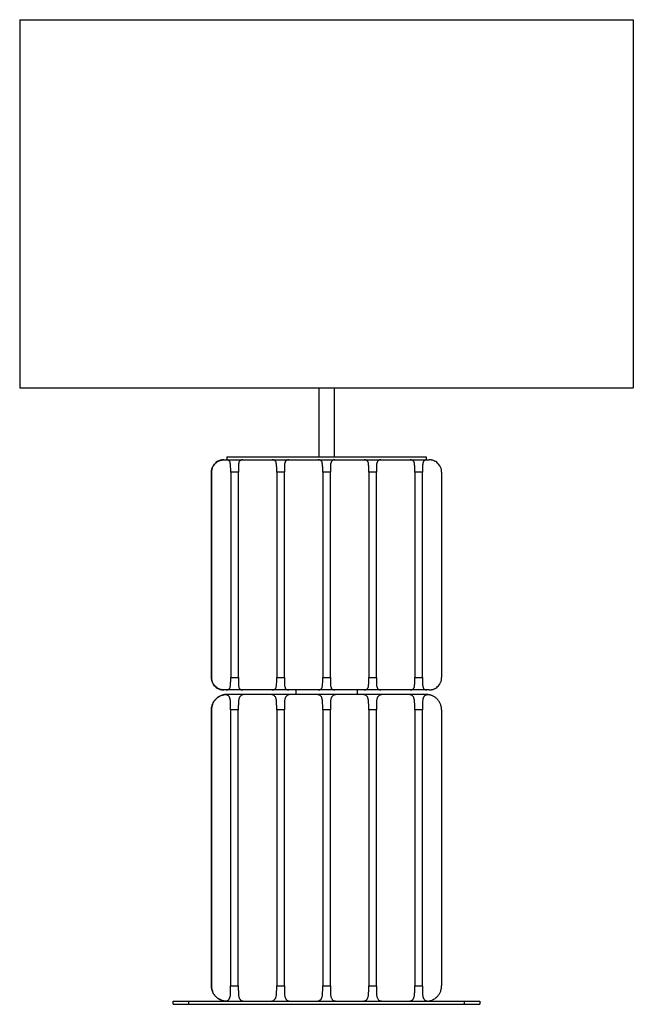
# Paper-space layout '_Izquierda' of a CAD drawing. Header units: millimetres. Extents: x 542 to 942, y -357 to 285.
import ezdxf

# ---------------------------------------------------------------- set-up
doc = ezdxf.new("R2010")
doc.units = ezdxf.units.MM

psp = doc.layouts.new('_Izquierda')

# ---------------------------------------------------------------- linework, layer by layer
at = {"color": 7, "linetype": 'Continuous', "lineweight": 25}
for p, q in [((542, 285.1), (542, 45.1)), ((542, 285.1), (942, 285.1)), ((942, 285.1), (942, 45.1)), ((542, 45.1), (942, 45.1)), ((737, 45.1), (737, 0.1)), ((747, 45.1), (747, 0.1)), ((676.94, 0.1), (807.06, 0.1)), ((676.94, 0.1), (676.94, -1.9)), ((806.94, 0.1), (806.94, -1.9)), ((807.06, 0.1), (807.06, -1.9)), ((675.03, -1.9), (809.03, -1.9)), ((666.97, -143.9), (666.97, -9.9)), ((666.97, -9.9), (666.97, -9.9)), ((666.97, -9.9), (666.97, -143.9)), ((666.99, -9.9), (666.98, -9.9)), ((666.98, -9.9), (666.98, -143.9)), ((666.99, -143.9), (666.99, -9.9)), ((667, -143.9), (667, -9.9)), ((667, -9.9), (667, -9.9)), ((667, -9.9), (667, -143.9)), ((667.02, -9.9), (667.01, -9.9)), ((667.01, -9.9), (667.01, -143.9)), ((667.02, -143.9), (667.02, -9.9)), ((667.03, -143.9), (667.03, -9.9)), ((667.03, -9.9), (667.03, -9.9)), ((667.03, -9.9), (667.03, -143.9)), ((679.54, -9.9), (679.54, -143.9)), ((684.54, -9.9), (679.54, -9.9)), ((684.54, -143.9), (684.54, -9.9)), ((709.54, -9.9), (709.54, -143.9)), ((714.54, -9.9), (709.54, -9.9)), ((714.54, -143.9), (714.54, -9.9)), ((739.54, -9.9), (739.54, -143.9)), ((744.54, -9.9), (739.54, -9.9)), ((744.54, -143.9), (744.54, -9.9)), ((769.54, -9.9), (769.54, -143.9)), ((774.54, -9.9), (769.54, -9.9)), ((774.54, -143.9), (774.54, -9.9)), ((799.54, -9.9), (799.54, -143.9)), ((804.54, -9.9), (799.54, -9.9)), ((804.54, -143.9), (804.54, -9.9)), ((817.03, -9.9), (817.03, -143.9)), ((666.97, -143.9), (666.97, -143.9)), ((666.98, -143.9), (666.99, -143.9)), ((667, -143.9), (667, -143.9)), ((667.01, -143.9), (667.02, -143.9)), ((667.03, -143.9), (667.03, -143.9)), ((679.54, -143.9), (684.54, -143.9)), ((709.54, -143.9), (714.54, -143.9)), ((739.54, -143.9), (744.54, -143.9)), ((769.54, -143.9), (774.54, -143.9)), ((799.54, -143.9), (804.54, -143.9)), ((809.03, -151.9), (675.03, -151.9)), ((722, -151.9), (722, -154.9)), ((762, -151.9), (762, -154.9)), ((807.02, -154.9), (677.01, -154.9)), ((677.01, -154.9), (677.01, -154.9)), ((666.98, -344.9), (666.98, -164.9)), ((666.98, -164.9), (666.98, -164.9)), ((666.98, -164.9), (666.98, -344.9)), ((666.99, -344.9), (666.99, -164.9)), ((666.99, -164.9), (666.99, -164.9)), ((666.99, -164.9), (666.99, -344.9)), ((667, -344.9), (667, -164.9)), ((667, -164.9), (667, -164.9)), ((667, -164.9), (667, -344.9)), ((667.01, -344.9), (667.01, -164.9)), ((667.01, -164.9), (667.01, -164.9)), ((667.01, -164.9), (667.01, -344.9)), ((667.02, -344.9), (667.02, -164.9)), ((667.02, -164.9), (667.02, -164.9)), ((667.02, -164.9), (667.02, -344.9)), ((684.52, -164.9), (679.52, -164.9)), ((679.52, -164.9), (679.52, -344.9)), ((684.52, -344.9), (684.52, -164.9)), ((709.52, -164.9), (709.52, -344.9)), ((714.52, -164.9), (709.52, -164.9)), ((714.52, -344.9), (714.52, -164.9)), ((739.52, -164.9), (739.52, -344.9)), ((744.52, -164.9), (739.52, -164.9)), ((744.52, -344.9), (744.52, -164.9)), ((769.52, -164.9), (769.52, -344.9)), ((774.52, -164.9), (769.52, -164.9)), ((774.52, -344.9), (774.52, -164.9)), ((799.52, -164.9), (799.52, -344.9)), ((804.52, -164.9), (799.52, -164.9)), ((804.52, -344.9), (804.52, -164.9)), ((817.02, -164.9), (817.02, -344.9)), ((666.98, -344.9), (666.98, -344.9)), ((666.99, -344.9), (666.99, -344.9)), ((667, -344.9), (667, -344.9)), ((667.01, -344.9), (667.01, -344.9)), ((667.02, -344.9), (667.02, -344.9)), ((679.52, -344.9), (684.52, -344.9)), ((709.52, -344.9), (714.52, -344.9)), ((739.52, -344.9), (744.52, -344.9)), ((769.52, -344.9), (774.52, -344.9)), ((799.52, -344.9), (804.52, -344.9)), ((642, -356.9), (642, -354.9)), ((642, -354.9), (842, -354.9)), ((642, -356.9), (842, -356.9)), ((652, -354.9), (652, -356.9)), ((832, -356.9), (832, -354.9)), ((842, -354.9), (842, -356.9))]:
    psp.add_line(p, q, dxfattribs=at)
for points, knots in [([(674.97, -1.9), (674.9, -1.9), (674.75, -1.91), (674.53, -1.92), (674.31, -1.93), (674.08, -1.95), (673.86, -1.98), (673.48, -2.04), (672.94, -2.16), (672.22, -2.38), (671.52, -2.67), (670.59, -3.17), (669.51, -3.98), (668.59, -5.02), (668, -5.95), (667.63, -6.68), (667.34, -7.46), (667.15, -8.17), (667.04, -8.8), (666.98, -9.35), (666.97, -9.72), (666.97, -9.9)], [0, 0, 0, 0, 0.021644, 0.042945, 0.063914, 0.084563, 0.104903, 0.124946, 0.188512, 0.250202, 0.312836, 0.374578, 0.499584, 0.624661, 0.687009, 0.74952, 0.812079, 0.874698, 0.916496, 0.958197, 1, 1, 1, 1]), ([(674.99, -1.9), (674.91, -1.9), (674.77, -1.91), (674.54, -1.92), (674.32, -1.93), (674.1, -1.95), (673.88, -1.98), (673.5, -2.04), (672.95, -2.16), (672.24, -2.38), (671.53, -2.67), (670.61, -3.17), (669.52, -3.98), (668.61, -5.02), (668.02, -5.95), (667.65, -6.68), (667.35, -7.46), (667.17, -8.17), (667.06, -8.8), (667, -9.35), (666.99, -9.72), (666.99, -9.9)], [0, 0, 0, 0, 0.021644, 0.042945, 0.063914, 0.084563, 0.104903, 0.124946, 0.188512, 0.250202, 0.312836, 0.374578, 0.499584, 0.624661, 0.687009, 0.74952, 0.812079, 0.874698, 0.916496, 0.958197, 1, 1, 1, 1]), ([(675, -1.9), (674.93, -1.9), (674.78, -1.91), (674.56, -1.92), (674.34, -1.93), (674.12, -1.95), (673.89, -1.98), (673.51, -2.04), (672.97, -2.16), (672.26, -2.38), (671.55, -2.67), (670.63, -3.17), (669.54, -3.98), (668.63, -5.02), (668.03, -5.95), (667.66, -6.68), (667.37, -7.46), (667.18, -8.17), (667.07, -8.8), (667.01, -9.35), (667, -9.72), (667, -9.9)], [0, 0, 0, 0, 0.021644, 0.042945, 0.063914, 0.084563, 0.104903, 0.124946, 0.188512, 0.250202, 0.312836, 0.374578, 0.499584, 0.624661, 0.687009, 0.74952, 0.812079, 0.874698, 0.916496, 0.958197, 1, 1, 1, 1]), ([(675.02, -1.9), (674.94, -1.9), (674.8, -1.91), (674.58, -1.92), (674.35, -1.93), (674.13, -1.95), (673.91, -1.98), (673.53, -2.04), (672.99, -2.16), (672.27, -2.38), (671.57, -2.67), (670.64, -3.17), (669.55, -3.98), (668.64, -5.02), (668.05, -5.95), (667.68, -6.68), (667.39, -7.46), (667.2, -8.17), (667.09, -8.8), (667.03, -9.35), (667.02, -9.72), (667.02, -9.9)], [0, 0, 0, 0, 0.021644, 0.042945, 0.063914, 0.084563, 0.104903, 0.124946, 0.188512, 0.250202, 0.312836, 0.374578, 0.499584, 0.624661, 0.687009, 0.74952, 0.812079, 0.874698, 0.916496, 0.958197, 1, 1, 1, 1]), ([(675.03, -1.9), (674.96, -1.9), (674.81, -1.91), (674.59, -1.92), (674.37, -1.93), (674.15, -1.95), (673.93, -1.98), (673.55, -2.04), (673, -2.16), (672.29, -2.38), (671.58, -2.67), (670.66, -3.17), (669.57, -3.98), (668.66, -5.02), (668.06, -5.95), (667.69, -6.68), (667.4, -7.46), (667.21, -8.17), (667.1, -8.8), (667.04, -9.35), (667.04, -9.72), (667.03, -9.9)], [0, 0, 0, 0, 0.021644, 0.042945, 0.063914, 0.084563, 0.104903, 0.124946, 0.188512, 0.250202, 0.312836, 0.374578, 0.499584, 0.624661, 0.687009, 0.74952, 0.812079, 0.874698, 0.916496, 0.958197, 1, 1, 1, 1]), ([(667.03, -9.9), (667.03, -9.81), (667.03, -9.63), (667.05, -9.35), (667.07, -9.08), (667.1, -8.81), (667.15, -8.54), (667.23, -8.09), (667.4, -7.46), (667.69, -6.69), (668.06, -5.95), (668.65, -5.02), (669.56, -3.99), (670.65, -3.18), (671.57, -2.68), (672.28, -2.38), (672.99, -2.16), (673.61, -2.02), (674.14, -1.95), (674.59, -1.91), (674.88, -1.91), (675.03, -1.9)], [0, 0, 0, 0, 0.020862, 0.041675, 0.062462, 0.08325, 0.104062, 0.124923, 0.187579, 0.250183, 0.312548, 0.374758, 0.499701, 0.624502, 0.686423, 0.749244, 0.810997, 0.874631, 0.915146, 0.956904, 1, 1, 1, 1]), ([(679.54, -9.9), (679.54, -9.9), (679.54, -9.36), (679.54, -8.25), (679.53, -6.67), (679.47, -5.23), (679.3, -3.99), (679.02, -3.18), (678.69, -2.68), (678.39, -2.38), (678.03, -2.16), (677.67, -2.02), (677.32, -1.95), (676.99, -1.91), (676.76, -1.91), (676.64, -1.9)], [0, 0, 0, 0, 0.0000039, 0.1247799, 0.2499401, 0.3744102, 0.4994229, 0.6242932, 0.6862489, 0.749105, 0.8108917, 0.8745616, 0.9150989, 0.9568805, 1, 1, 1, 1]), ([(687.43, -1.9), (687.37, -1.9), (687.25, -1.91), (687.08, -1.92), (686.91, -1.93), (686.76, -1.95), (686.61, -1.98), (686.36, -2.04), (686.04, -2.16), (685.69, -2.38), (685.39, -2.67), (685.06, -3.17), (684.78, -3.98), (684.64, -5.02), (684.58, -5.95), (684.56, -6.68), (684.54, -7.46), (684.54, -8.17), (684.54, -8.8), (684.54, -9.35), (684.54, -9.72), (684.54, -9.9)], [0, 0, 0, 0, 0.021644, 0.042945, 0.063914, 0.084563, 0.104903, 0.124946, 0.188512, 0.250202, 0.312836, 0.374578, 0.499584, 0.624661, 0.687009, 0.74952, 0.812079, 0.874698, 0.916496, 0.958197, 1, 1, 1, 1]), ([(709.54, -9.9), (709.54, -9.9), (709.54, -9.36), (709.54, -8.25), (709.53, -6.67), (709.47, -5.23), (709.3, -3.99), (709.02, -3.18), (708.69, -2.68), (708.39, -2.38), (708.03, -2.16), (707.67, -2.02), (707.32, -1.95), (706.99, -1.91), (706.76, -1.91), (706.64, -1.9)], [0, 0, 0, 0, 0.000004, 0.12478, 0.24994, 0.37441, 0.499423, 0.624293, 0.686249, 0.749105, 0.810892, 0.874562, 0.915099, 0.95688, 1, 1, 1, 1]), ([(717.43, -1.9), (717.37, -1.9), (717.25, -1.91), (717.08, -1.92), (716.91, -1.93), (716.76, -1.95), (716.61, -1.98), (716.36, -2.04), (716.04, -2.16), (715.69, -2.38), (715.39, -2.67), (715.06, -3.17), (714.78, -3.98), (714.64, -5.02), (714.58, -5.95), (714.56, -6.68), (714.54, -7.46), (714.54, -8.17), (714.54, -8.8), (714.54, -9.35), (714.54, -9.72), (714.54, -9.9)], [0, 0, 0, 0, 0.021644, 0.042945, 0.063914, 0.084563, 0.104903, 0.124946, 0.188512, 0.250202, 0.312836, 0.374578, 0.499584, 0.624661, 0.687009, 0.74952, 0.812079, 0.874698, 0.916496, 0.958197, 1, 1, 1, 1]), ([(739.54, -9.9), (739.54, -9.9), (739.54, -9.36), (739.54, -8.25), (739.53, -6.67), (739.47, -5.23), (739.3, -3.99), (739.02, -3.18), (738.69, -2.68), (738.39, -2.38), (738.03, -2.16), (737.67, -2.02), (737.32, -1.95), (736.99, -1.91), (736.76, -1.91), (736.64, -1.9)], [0, 0, 0, 0, 0.000004, 0.12478, 0.24994, 0.37441, 0.499423, 0.624293, 0.686249, 0.749105, 0.810892, 0.874562, 0.915099, 0.95688, 1, 1, 1, 1]), ([(747.43, -1.9), (747.37, -1.9), (747.25, -1.91), (747.08, -1.92), (746.91, -1.93), (746.76, -1.95), (746.61, -1.98), (746.36, -2.04), (746.04, -2.16), (745.69, -2.38), (745.39, -2.67), (745.06, -3.17), (744.78, -3.98), (744.64, -5.02), (744.58, -5.95), (744.56, -6.68), (744.54, -7.46), (744.54, -8.17), (744.54, -8.8), (744.54, -9.35), (744.54, -9.72), (744.54, -9.9)], [0, 0, 0, 0, 0.021644, 0.042945, 0.063914, 0.084563, 0.104903, 0.124946, 0.188512, 0.250202, 0.312836, 0.374578, 0.499584, 0.624661, 0.687009, 0.74952, 0.812079, 0.874698, 0.916496, 0.958197, 1, 1, 1, 1]), ([(769.54, -9.9), (769.54, -9.9), (769.54, -9.36), (769.54, -8.25), (769.53, -6.67), (769.47, -5.23), (769.3, -3.99), (769.02, -3.18), (768.69, -2.68), (768.39, -2.38), (768.03, -2.16), (767.67, -2.02), (767.32, -1.95), (766.99, -1.91), (766.76, -1.91), (766.64, -1.9)], [0, 0, 0, 0, 0.000004, 0.12478, 0.24994, 0.37441, 0.499423, 0.624293, 0.686249, 0.749105, 0.810892, 0.874562, 0.915099, 0.95688, 1, 1, 1, 1]), ([(777.43, -1.9), (777.37, -1.9), (777.25, -1.91), (777.08, -1.92), (776.91, -1.93), (776.76, -1.95), (776.61, -1.98), (776.36, -2.04), (776.04, -2.16), (775.69, -2.38), (775.39, -2.67), (775.06, -3.17), (774.78, -3.98), (774.64, -5.02), (774.58, -5.95), (774.56, -6.68), (774.54, -7.46), (774.54, -8.17), (774.54, -8.8), (774.54, -9.35), (774.54, -9.72), (774.54, -9.9)], [0, 0, 0, 0, 0.021644, 0.042945, 0.063914, 0.084563, 0.104903, 0.124946, 0.188512, 0.250202, 0.312836, 0.374578, 0.499584, 0.624661, 0.687009, 0.74952, 0.812079, 0.874698, 0.916496, 0.958197, 1, 1, 1, 1]), ([(799.54, -9.9), (799.54, -9.9), (799.54, -9.36), (799.54, -8.25), (799.53, -6.67), (799.47, -5.23), (799.3, -3.99), (799.02, -3.18), (798.69, -2.68), (798.39, -2.38), (798.03, -2.16), (797.67, -2.02), (797.32, -1.95), (796.99, -1.91), (796.76, -1.91), (796.64, -1.9)], [0, 0, 0, 0, 0.000004, 0.12478, 0.24994, 0.37441, 0.499423, 0.624293, 0.686249, 0.749105, 0.810892, 0.874562, 0.915099, 0.95688, 1, 1, 1, 1]), ([(807.43, -1.9), (807.37, -1.9), (807.25, -1.91), (807.08, -1.92), (806.91, -1.93), (806.76, -1.95), (806.61, -1.98), (806.36, -2.04), (806.04, -2.16), (805.69, -2.38), (805.39, -2.67), (805.06, -3.17), (804.78, -3.98), (804.64, -5.02), (804.58, -5.95), (804.56, -6.68), (804.54, -7.46), (804.54, -8.17), (804.54, -8.8), (804.54, -9.35), (804.54, -9.72), (804.54, -9.9)], [0, 0, 0, 0, 0.021644, 0.042945, 0.063914, 0.084563, 0.104903, 0.124946, 0.188512, 0.250202, 0.312836, 0.374578, 0.499584, 0.624661, 0.687009, 0.74952, 0.812079, 0.874698, 0.916496, 0.958197, 1, 1, 1, 1]), ([(817.03, -9.9), (817.03, -9.81), (817.03, -9.63), (817.02, -9.35), (816.99, -9.08), (816.96, -8.81), (816.92, -8.54), (816.83, -8.09), (816.67, -7.46), (816.37, -6.69), (816, -5.95), (815.41, -5.02), (814.5, -3.99), (813.42, -3.18), (812.49, -2.68), (811.79, -2.38), (811.07, -2.16), (810.45, -2.02), (809.92, -1.95), (809.47, -1.91), (809.18, -1.91), (809.03, -1.9)], [0, 0, 0, 0, 0.0208621, 0.0416747, 0.0624624, 0.0832498, 0.1040618, 0.1249229, 0.187579, 0.2501832, 0.3125477, 0.374758, 0.4997011, 0.624502, 0.6864233, 0.7492445, 0.8109968, 0.8746314, 0.9151461, 0.9569044, 1, 1, 1, 1]), ([(666.97, -143.9), (666.97, -144), (666.97, -144.18), (666.99, -144.45), (667.01, -144.73), (667.04, -145), (667.09, -145.27), (667.17, -145.72), (667.34, -146.35), (667.63, -147.12), (668, -147.86), (668.59, -148.78), (669.5, -149.82), (670.59, -150.63), (671.51, -151.13), (672.22, -151.43), (672.93, -151.65), (673.55, -151.79), (674.09, -151.86), (674.53, -151.9), (674.82, -151.9), (674.97, -151.9)], [0, 0, 0, 0, 0.020862, 0.041675, 0.062462, 0.08325, 0.104062, 0.124923, 0.187579, 0.250183, 0.312548, 0.374758, 0.499701, 0.624502, 0.686423, 0.749244, 0.810997, 0.874631, 0.915146, 0.956904, 1, 1, 1, 1]), ([(666.99, -143.9), (666.99, -144), (666.99, -144.18), (667, -144.45), (667.03, -144.73), (667.06, -145), (667.1, -145.27), (667.19, -145.72), (667.35, -146.35), (667.65, -147.12), (668.01, -147.86), (668.61, -148.78), (669.52, -149.82), (670.6, -150.63), (671.53, -151.13), (672.23, -151.43), (672.95, -151.65), (673.57, -151.79), (674.1, -151.86), (674.55, -151.9), (674.84, -151.9), (674.99, -151.9)], [0, 0, 0, 0, 0.0208621, 0.0416747, 0.0624624, 0.0832498, 0.1040618, 0.1249229, 0.187579, 0.2501832, 0.3125477, 0.374758, 0.4997011, 0.624502, 0.6864233, 0.7492445, 0.8109968, 0.8746314, 0.9151461, 0.9569044, 1, 1, 1, 1]), ([(667, -143.9), (667, -144), (667, -144.18), (667.02, -144.45), (667.04, -144.73), (667.08, -145), (667.12, -145.27), (667.2, -145.72), (667.37, -146.35), (667.66, -147.12), (668.03, -147.86), (668.62, -148.78), (669.53, -149.82), (670.62, -150.63), (671.54, -151.13), (672.25, -151.43), (672.96, -151.65), (673.59, -151.79), (674.12, -151.86), (674.57, -151.9), (674.86, -151.9), (675, -151.9)], [0, 0, 0, 0, 0.020862, 0.041675, 0.062462, 0.08325, 0.104062, 0.124923, 0.187579, 0.250183, 0.312548, 0.374758, 0.499701, 0.624502, 0.686423, 0.749244, 0.810997, 0.874631, 0.915146, 0.956904, 1, 1, 1, 1]), ([(667.02, -143.9), (667.02, -144), (667.02, -144.18), (667.03, -144.45), (667.06, -144.73), (667.09, -145), (667.13, -145.27), (667.22, -145.72), (667.38, -146.35), (667.68, -147.12), (668.05, -147.86), (668.64, -148.78), (669.55, -149.82), (670.63, -150.63), (671.56, -151.13), (672.26, -151.43), (672.98, -151.65), (673.6, -151.79), (674.13, -151.86), (674.58, -151.9), (674.87, -151.9), (675.02, -151.9)], [0, 0, 0, 0, 0.020862, 0.041675, 0.062462, 0.08325, 0.104062, 0.124923, 0.187579, 0.250183, 0.312548, 0.374758, 0.499701, 0.624502, 0.686423, 0.749244, 0.810997, 0.874631, 0.915146, 0.956904, 1, 1, 1, 1]), ([(667.03, -143.9), (667.03, -144), (667.04, -144.18), (667.05, -144.45), (667.07, -144.73), (667.11, -145), (667.15, -145.27), (667.24, -145.72), (667.4, -146.35), (667.69, -147.12), (668.06, -147.86), (668.65, -148.78), (669.56, -149.82), (670.65, -150.63), (671.57, -151.13), (672.28, -151.43), (673, -151.65), (673.62, -151.79), (674.15, -151.86), (674.6, -151.9), (674.89, -151.9), (675.03, -151.9)], [0, 0, 0, 0, 0.020862, 0.041675, 0.062462, 0.08325, 0.104062, 0.124923, 0.187579, 0.250183, 0.312548, 0.374758, 0.499701, 0.624502, 0.686423, 0.749244, 0.810997, 0.874631, 0.915146, 0.956904, 1, 1, 1, 1]), ([(675.03, -151.9), (674.96, -151.9), (674.81, -151.9), (674.59, -151.89), (674.36, -151.88), (674.14, -151.86), (673.92, -151.83), (673.54, -151.77), (673, -151.65), (672.28, -151.43), (671.58, -151.14), (670.65, -150.64), (669.57, -149.83), (668.65, -148.79), (668.06, -147.86), (667.69, -147.13), (667.4, -146.35), (667.21, -145.64), (667.1, -145.01), (667.04, -144.46), (667.03, -144.09), (667.03, -143.9)], [0, 0, 0, 0, 0.021644, 0.042945, 0.063914, 0.084563, 0.104903, 0.124946, 0.188512, 0.250202, 0.312836, 0.374578, 0.499584, 0.624661, 0.687009, 0.74952, 0.812079, 0.874698, 0.916496, 0.958197, 1, 1, 1, 1]), ([(676.64, -151.9), (676.7, -151.9), (676.82, -151.9), (676.99, -151.89), (677.16, -151.88), (677.32, -151.86), (677.46, -151.83), (677.71, -151.77), (678.03, -151.65), (678.39, -151.43), (678.69, -151.14), (679.02, -150.64), (679.3, -149.83), (679.47, -148.59), (679.53, -147.14), (679.54, -145.57), (679.54, -144.46), (679.54, -143.91), (679.54, -143.9)], [0, 0, 0, 0, 0.021655, 0.042968, 0.063948, 0.084608, 0.104959, 0.125014, 0.188613, 0.250337, 0.313005, 0.37478, 0.499853, 0.624998, 0.749749, 0.874356, 0.999044, 1, 1, 1, 1]), ([(684.54, -143.9), (684.54, -144), (684.54, -144.18), (684.54, -144.45), (684.54, -144.73), (684.54, -145), (684.54, -145.27), (684.54, -145.72), (684.54, -146.35), (684.56, -147.12), (684.58, -147.86), (684.64, -148.78), (684.78, -149.82), (685.05, -150.63), (685.38, -151.13), (685.68, -151.43), (686.04, -151.65), (686.4, -151.79), (686.75, -151.86), (687.08, -151.9), (687.31, -151.9), (687.43, -151.9)], [0, 0, 0, 0, 0.020862, 0.041675, 0.062462, 0.08325, 0.104062, 0.124923, 0.187579, 0.250183, 0.312548, 0.374758, 0.499701, 0.624502, 0.686423, 0.749244, 0.810997, 0.874631, 0.915146, 0.956904, 1, 1, 1, 1]), ([(706.64, -151.9), (706.7, -151.9), (706.82, -151.9), (706.99, -151.89), (707.16, -151.88), (707.32, -151.86), (707.46, -151.83), (707.71, -151.77), (708.03, -151.65), (708.39, -151.43), (708.69, -151.14), (709.02, -150.64), (709.3, -149.83), (709.47, -148.59), (709.53, -147.14), (709.54, -145.57), (709.54, -144.46), (709.54, -143.91), (709.54, -143.9)], [0, 0, 0, 0, 0.0216553, 0.0429678, 0.0639483, 0.0846082, 0.1049591, 0.1250137, 0.1886134, 0.2503371, 0.313005, 0.3747801, 0.4998531, 0.6249981, 0.7497486, 0.8743562, 0.9990443, 1, 1, 1, 1]), ([(714.54, -143.9), (714.54, -144), (714.54, -144.18), (714.54, -144.45), (714.54, -144.73), (714.54, -145), (714.54, -145.27), (714.54, -145.72), (714.54, -146.35), (714.56, -147.12), (714.58, -147.86), (714.64, -148.78), (714.78, -149.82), (715.05, -150.63), (715.38, -151.13), (715.68, -151.43), (716.04, -151.65), (716.4, -151.79), (716.75, -151.86), (717.08, -151.9), (717.31, -151.9), (717.43, -151.9)], [0, 0, 0, 0, 0.020862, 0.041675, 0.062462, 0.08325, 0.104062, 0.124923, 0.187579, 0.250183, 0.312548, 0.374758, 0.499701, 0.624502, 0.686423, 0.749244, 0.810997, 0.874631, 0.915146, 0.956904, 1, 1, 1, 1]), ([(736.64, -151.9), (736.7, -151.9), (736.82, -151.9), (736.99, -151.89), (737.16, -151.88), (737.32, -151.86), (737.46, -151.83), (737.71, -151.77), (738.03, -151.65), (738.39, -151.43), (738.69, -151.14), (739.02, -150.64), (739.3, -149.83), (739.47, -148.59), (739.53, -147.14), (739.54, -145.57), (739.54, -144.46), (739.54, -143.91), (739.54, -143.9)], [0, 0, 0, 0, 0.021655, 0.042968, 0.063948, 0.084608, 0.104959, 0.125014, 0.188613, 0.250337, 0.313005, 0.37478, 0.499853, 0.624998, 0.749749, 0.874356, 0.999044, 1, 1, 1, 1]), ([(744.54, -143.9), (744.54, -144), (744.54, -144.18), (744.54, -144.45), (744.54, -144.73), (744.54, -145), (744.54, -145.27), (744.54, -145.72), (744.54, -146.35), (744.56, -147.12), (744.58, -147.86), (744.64, -148.78), (744.78, -149.82), (745.05, -150.63), (745.38, -151.13), (745.68, -151.43), (746.04, -151.65), (746.4, -151.79), (746.75, -151.86), (747.08, -151.9), (747.31, -151.9), (747.43, -151.9)], [0, 0, 0, 0, 0.020862, 0.041675, 0.062462, 0.08325, 0.104062, 0.124923, 0.187579, 0.250183, 0.312548, 0.374758, 0.499701, 0.624502, 0.686423, 0.749244, 0.810997, 0.874631, 0.915146, 0.956904, 1, 1, 1, 1]), ([(766.64, -151.9), (766.7, -151.9), (766.82, -151.9), (766.99, -151.89), (767.16, -151.88), (767.32, -151.86), (767.46, -151.83), (767.71, -151.77), (768.03, -151.65), (768.39, -151.43), (768.69, -151.14), (769.02, -150.64), (769.3, -149.83), (769.47, -148.59), (769.53, -147.14), (769.54, -145.57), (769.54, -144.46), (769.54, -143.91), (769.54, -143.9)], [0, 0, 0, 0, 0.021655, 0.042968, 0.063948, 0.084608, 0.104959, 0.125014, 0.188613, 0.250337, 0.313005, 0.37478, 0.499853, 0.624998, 0.749749, 0.874356, 0.999044, 1, 1, 1, 1]), ([(774.54, -143.9), (774.54, -144), (774.54, -144.18), (774.54, -144.45), (774.54, -144.73), (774.54, -145), (774.54, -145.27), (774.54, -145.72), (774.54, -146.35), (774.56, -147.12), (774.58, -147.86), (774.64, -148.78), (774.78, -149.82), (775.05, -150.63), (775.38, -151.13), (775.68, -151.43), (776.04, -151.65), (776.4, -151.79), (776.75, -151.86), (777.08, -151.9), (777.31, -151.9), (777.43, -151.9)], [0, 0, 0, 0, 0.020862, 0.041675, 0.062462, 0.08325, 0.104062, 0.124923, 0.187579, 0.250183, 0.312548, 0.374758, 0.499701, 0.624502, 0.686423, 0.749244, 0.810997, 0.874631, 0.915146, 0.956904, 1, 1, 1, 1]), ([(796.64, -151.9), (796.7, -151.9), (796.82, -151.9), (796.99, -151.89), (797.16, -151.88), (797.32, -151.86), (797.46, -151.83), (797.71, -151.77), (798.03, -151.65), (798.39, -151.43), (798.69, -151.14), (799.02, -150.64), (799.3, -149.83), (799.47, -148.59), (799.53, -147.14), (799.54, -145.57), (799.54, -144.46), (799.54, -143.91), (799.54, -143.9)], [0, 0, 0, 0, 0.021655, 0.042968, 0.063948, 0.084608, 0.104959, 0.125014, 0.188613, 0.250337, 0.313005, 0.37478, 0.499853, 0.624998, 0.749749, 0.874356, 0.999044, 1, 1, 1, 1]), ([(804.54, -143.9), (804.54, -144), (804.54, -144.18), (804.54, -144.45), (804.54, -144.73), (804.54, -145), (804.54, -145.27), (804.54, -145.72), (804.54, -146.35), (804.56, -147.12), (804.58, -147.86), (804.64, -148.78), (804.78, -149.82), (805.05, -150.63), (805.38, -151.13), (805.68, -151.43), (806.04, -151.65), (806.4, -151.79), (806.75, -151.86), (807.08, -151.9), (807.31, -151.9), (807.43, -151.9)], [0, 0, 0, 0, 0.020862, 0.041675, 0.062462, 0.08325, 0.104062, 0.124923, 0.187579, 0.250183, 0.312548, 0.374758, 0.499701, 0.624502, 0.686423, 0.749244, 0.810997, 0.874631, 0.915146, 0.956904, 1, 1, 1, 1]), ([(809.03, -151.9), (809.11, -151.9), (809.25, -151.9), (809.48, -151.89), (809.7, -151.88), (809.92, -151.86), (810.14, -151.83), (810.52, -151.77), (811.07, -151.65), (811.78, -151.43), (812.48, -151.14), (813.41, -150.64), (814.5, -149.83), (815.41, -148.79), (816, -147.86), (816.37, -147.13), (816.66, -146.35), (816.85, -145.64), (816.96, -145.01), (817.02, -144.46), (817.03, -144.09), (817.03, -143.9)], [0, 0, 0, 0, 0.021644, 0.042945, 0.063914, 0.084563, 0.104903, 0.124946, 0.188512, 0.250202, 0.312836, 0.374578, 0.499584, 0.624661, 0.687009, 0.74952, 0.812079, 0.874698, 0.916496, 0.958197, 1, 1, 1, 1]), ([(676.99, -154.9), (676.92, -154.9), (676.79, -154.91), (676.58, -154.91), (676.38, -154.92), (676.17, -154.94), (675.97, -154.96), (675.76, -154.98), (675.36, -155.03), (674.75, -155.15), (673.6, -155.46), (672.12, -156.09), (670.7, -157.07), (669.68, -158.04), (668.99, -158.86), (668.39, -159.76), (667.88, -160.71), (667.49, -161.71), (667.25, -162.58), (667.11, -163.29), (667.04, -163.82), (666.99, -164.36), (666.99, -164.72), (666.98, -164.9)], [0, 0, 0, 0, 0.019191, 0.037926, 0.056207, 0.07404, 0.091427, 0.108373, 0.124882, 0.189148, 0.250016, 0.376562, 0.498853, 0.561386, 0.624142, 0.68662, 0.749377, 0.81172, 0.874167, 0.905668, 0.937079, 0.968492, 1, 1, 1, 1]), ([(676.99, -154.9), (676.93, -154.9), (676.79, -154.91), (676.59, -154.91), (676.39, -154.92), (676.18, -154.94), (675.98, -154.96), (675.77, -154.98), (675.37, -155.03), (674.76, -155.15), (673.61, -155.46), (672.13, -156.09), (670.7, -157.07), (669.69, -158.04), (669, -158.86), (668.4, -159.76), (667.89, -160.71), (667.49, -161.71), (667.25, -162.58), (667.12, -163.29), (667.05, -163.82), (667, -164.36), (666.99, -164.72), (666.99, -164.9)], [0, 0, 0, 0, 0.019191, 0.037926, 0.056207, 0.07404, 0.091427, 0.108373, 0.124882, 0.189148, 0.250016, 0.376562, 0.498853, 0.561386, 0.624142, 0.68662, 0.749377, 0.81172, 0.874167, 0.905668, 0.937079, 0.968492, 1, 1, 1, 1]), ([(677, -154.9), (676.94, -154.9), (676.8, -154.91), (676.6, -154.91), (676.39, -154.92), (676.19, -154.94), (675.98, -154.96), (675.78, -154.98), (675.38, -155.03), (674.76, -155.15), (673.62, -155.46), (672.14, -156.09), (670.71, -157.07), (669.7, -158.04), (669.01, -158.86), (668.4, -159.76), (667.9, -160.71), (667.5, -161.71), (667.26, -162.58), (667.13, -163.29), (667.05, -163.82), (667.01, -164.36), (667, -164.72), (667, -164.9)], [0, 0, 0, 0, 0.019191, 0.037926, 0.056207, 0.07404, 0.091427, 0.108373, 0.124882, 0.189148, 0.250016, 0.376562, 0.498853, 0.561386, 0.624142, 0.68662, 0.749377, 0.81172, 0.874167, 0.905668, 0.937079, 0.968492, 1, 1, 1, 1]), ([(677.01, -154.9), (676.94, -154.9), (676.81, -154.91), (676.61, -154.91), (676.4, -154.92), (676.2, -154.94), (675.99, -154.96), (675.79, -154.98), (675.39, -155.03), (674.77, -155.15), (673.63, -155.46), (672.15, -156.09), (670.72, -157.07), (669.71, -158.04), (669.02, -158.86), (668.41, -159.76), (667.91, -160.71), (667.51, -161.71), (667.27, -162.58), (667.14, -163.29), (667.06, -163.82), (667.02, -164.36), (667.01, -164.72), (667.01, -164.9)], [0, 0, 0, 0, 0.019191, 0.037926, 0.056207, 0.07404, 0.091427, 0.108373, 0.124882, 0.189148, 0.250016, 0.376562, 0.498853, 0.561386, 0.624142, 0.68662, 0.749377, 0.81172, 0.874167, 0.905668, 0.937079, 0.968492, 1, 1, 1, 1]), ([(667.02, -164.9), (667.02, -164.9), (667.02, -164.19), (667.17, -162.75), (667.74, -161.04), (668.41, -159.77), (669.01, -158.88), (669.7, -158.06), (670.54, -157.25), (671.55, -156.49), (672.73, -155.84), (673.81, -155.41), (674.77, -155.15), (675.43, -155.02), (675.94, -154.96), (676.3, -154.93), (676.67, -154.91), (676.9, -154.91), (677.01, -154.9)], [0, 0, 0, 0, 0.000004, 0.124634, 0.249648, 0.312083, 0.374248, 0.43678, 0.499093, 0.580785, 0.663498, 0.748956, 0.809846, 0.874128, 0.903524, 0.934286, 0.966438, 1, 1, 1, 1]), ([(675.86, -154.97), (675.79, -154.98), (675.65, -155), (675.45, -155.03), (675.24, -155.06), (675.03, -155.1), (674.82, -155.15), (674.62, -155.2), (674.22, -155.3), (673.64, -155.48), (672.85, -155.8), (672.06, -156.2), (671.03, -156.86), (669.82, -157.88), (668.81, -159.13), (668.15, -160.24), (667.74, -161.12), (667.42, -162.03), (667.23, -162.81), (667.12, -163.45), (667.06, -163.93), (667.02, -164.42), (667.02, -164.74), (667.02, -164.9)], [0, 0, 0, 0, 0.0187008, 0.0371082, 0.0552278, 0.0730658, 0.0906284, 0.1079224, 0.1249546, 0.1881825, 0.249394, 0.3123505, 0.374455, 0.4989986, 0.6241139, 0.68667, 0.7494415, 0.8117657, 0.8741618, 0.9056563, 0.9370778, 0.9685008, 1, 1, 1, 1]), ([(679.52, -164.9), (679.52, -164.8), (679.52, -164.58), (679.52, -164.26), (679.52, -163.94), (679.52, -163.62), (679.52, -163.3), (679.52, -162.77), (679.52, -162.04), (679.5, -161.13), (679.47, -160.25), (679.42, -159.42), (679.33, -158.64), (679.16, -157.69), (678.82, -156.66), (678.25, -155.92), (677.64, -155.48), (677.21, -155.28), (676.83, -155.16), (676.53, -155.08), (676.21, -155.02), (675.97, -154.99), (675.86, -154.97)], [0, 0, 0, 0, 0.0208666, 0.0416896, 0.0624907, 0.0832914, 0.1041135, 0.1249785, 0.1876449, 0.2502459, 0.3126372, 0.3748229, 0.4376159, 0.5001449, 0.6239874, 0.7494822, 0.8111434, 0.8748506, 0.9048722, 0.9357144, 0.9674127, 1, 1, 1, 1]), ([(689.52, -154.9), (689.43, -154.9), (689.26, -154.91), (689.01, -154.91), (688.77, -154.92), (688.54, -154.94), (688.32, -154.96), (688.12, -154.98), (687.73, -155.03), (687.2, -155.15), (686.38, -155.46), (685.57, -156.09), (685.06, -157.07), (684.81, -158.04), (684.68, -158.86), (684.6, -159.76), (684.55, -160.71), (684.53, -161.71), (684.52, -162.58), (684.52, -163.29), (684.52, -163.82), (684.52, -164.36), (684.52, -164.72), (684.52, -164.9)], [0, 0, 0, 0, 0.019191, 0.037926, 0.056207, 0.07404, 0.091427, 0.108373, 0.124882, 0.189148, 0.250016, 0.376562, 0.498853, 0.561386, 0.624142, 0.68662, 0.749377, 0.81172, 0.874167, 0.905668, 0.937079, 0.968492, 1, 1, 1, 1]), ([(709.52, -164.9), (709.52, -164.8), (709.52, -164.6), (709.52, -164.29), (709.52, -163.98), (709.52, -163.68), (709.52, -163.37), (709.52, -163.07), (709.52, -162.52), (709.51, -161.72), (709.49, -160.72), (709.45, -159.77), (709.37, -158.88), (709.24, -158.06), (709.03, -157.25), (708.69, -156.49), (708.17, -155.84), (707.54, -155.41), (706.85, -155.15), (706.27, -155.02), (705.77, -154.96), (705.39, -154.93), (704.97, -154.91), (704.67, -154.91), (704.52, -154.9)], [0, 0, 0, 0, 0.017874, 0.035706, 0.053512, 0.071308, 0.089113, 0.106943, 0.124815, 0.187437, 0.249962, 0.312371, 0.37451, 0.437016, 0.499303, 0.58096, 0.663639, 0.749061, 0.809926, 0.874181, 0.903564, 0.934313, 0.966452, 1, 1, 1, 1]), ([(719.52, -154.9), (719.43, -154.9), (719.26, -154.91), (719.01, -154.91), (718.77, -154.92), (718.54, -154.94), (718.32, -154.96), (718.12, -154.98), (717.73, -155.03), (717.2, -155.15), (716.38, -155.46), (715.57, -156.09), (715.06, -157.07), (714.81, -158.04), (714.68, -158.86), (714.6, -159.76), (714.55, -160.71), (714.53, -161.71), (714.52, -162.58), (714.52, -163.29), (714.52, -163.82), (714.52, -164.36), (714.52, -164.72), (714.52, -164.9)], [0, 0, 0, 0, 0.019191, 0.037926, 0.056207, 0.07404, 0.091427, 0.108373, 0.124882, 0.189148, 0.250016, 0.376562, 0.498853, 0.561386, 0.624142, 0.68662, 0.749377, 0.81172, 0.874167, 0.905668, 0.937079, 0.968492, 1, 1, 1, 1]), ([(739.52, -164.9), (739.52, -164.8), (739.52, -164.6), (739.52, -164.29), (739.52, -163.98), (739.52, -163.68), (739.52, -163.37), (739.52, -163.07), (739.52, -162.52), (739.51, -161.72), (739.49, -160.72), (739.45, -159.77), (739.37, -158.88), (739.24, -158.06), (739.03, -157.25), (738.69, -156.49), (738.17, -155.84), (737.54, -155.41), (736.85, -155.15), (736.27, -155.02), (735.77, -154.96), (735.39, -154.93), (734.97, -154.91), (734.67, -154.91), (734.52, -154.9)], [0, 0, 0, 0, 0.017874, 0.035706, 0.053512, 0.071308, 0.089113, 0.106943, 0.124815, 0.187437, 0.249962, 0.312371, 0.37451, 0.437016, 0.499303, 0.58096, 0.663639, 0.749061, 0.809926, 0.874181, 0.903564, 0.934313, 0.966452, 1, 1, 1, 1]), ([(749.52, -154.9), (749.43, -154.9), (749.26, -154.91), (749.01, -154.91), (748.77, -154.92), (748.54, -154.94), (748.32, -154.96), (748.12, -154.98), (747.73, -155.03), (747.2, -155.15), (746.38, -155.46), (745.57, -156.09), (745.06, -157.07), (744.81, -158.04), (744.68, -158.86), (744.6, -159.76), (744.55, -160.71), (744.53, -161.71), (744.52, -162.58), (744.52, -163.29), (744.52, -163.82), (744.52, -164.36), (744.52, -164.72), (744.52, -164.9)], [0, 0, 0, 0, 0.019191, 0.037926, 0.056207, 0.07404, 0.091427, 0.108373, 0.124882, 0.189148, 0.250016, 0.376562, 0.498853, 0.561386, 0.624142, 0.68662, 0.749377, 0.81172, 0.874167, 0.905668, 0.937079, 0.968492, 1, 1, 1, 1]), ([(769.52, -164.9), (769.52, -164.8), (769.52, -164.6), (769.52, -164.29), (769.52, -163.98), (769.52, -163.68), (769.52, -163.37), (769.52, -163.07), (769.52, -162.52), (769.51, -161.72), (769.49, -160.72), (769.45, -159.77), (769.37, -158.88), (769.24, -158.06), (769.03, -157.25), (768.69, -156.49), (768.17, -155.84), (767.54, -155.41), (766.85, -155.15), (766.27, -155.02), (765.77, -154.96), (765.39, -154.93), (764.97, -154.91), (764.67, -154.91), (764.52, -154.9)], [0, 0, 0, 0, 0.017874, 0.035706, 0.053512, 0.071308, 0.089113, 0.106943, 0.124815, 0.187437, 0.249962, 0.312371, 0.37451, 0.437016, 0.499303, 0.58096, 0.663639, 0.749061, 0.809926, 0.874181, 0.903564, 0.934313, 0.966452, 1, 1, 1, 1]), ([(779.52, -154.9), (779.43, -154.9), (779.26, -154.91), (779.01, -154.91), (778.77, -154.92), (778.54, -154.94), (778.32, -154.96), (778.12, -154.98), (777.73, -155.03), (777.2, -155.15), (776.38, -155.46), (775.57, -156.09), (775.06, -157.07), (774.81, -158.04), (774.68, -158.86), (774.6, -159.76), (774.55, -160.71), (774.53, -161.71), (774.52, -162.58), (774.52, -163.29), (774.52, -163.82), (774.52, -164.36), (774.52, -164.72), (774.52, -164.9)], [0, 0, 0, 0, 0.019191, 0.037926, 0.056207, 0.07404, 0.091427, 0.108373, 0.124882, 0.189148, 0.250016, 0.376562, 0.498853, 0.561386, 0.624142, 0.68662, 0.749377, 0.81172, 0.874167, 0.905668, 0.937079, 0.968492, 1, 1, 1, 1]), ([(799.52, -164.9), (799.52, -164.8), (799.52, -164.6), (799.52, -164.29), (799.52, -163.98), (799.52, -163.68), (799.52, -163.37), (799.52, -163.07), (799.52, -162.52), (799.51, -161.72), (799.49, -160.72), (799.45, -159.77), (799.37, -158.88), (799.24, -158.06), (799.03, -157.25), (798.69, -156.49), (798.17, -155.84), (797.54, -155.41), (796.85, -155.15), (796.27, -155.02), (795.77, -154.96), (795.39, -154.93), (794.97, -154.91), (794.67, -154.91), (794.52, -154.9)], [0, 0, 0, 0, 0.017874, 0.035706, 0.053512, 0.071308, 0.089113, 0.106943, 0.124815, 0.187437, 0.249962, 0.312371, 0.37451, 0.437016, 0.499303, 0.58096, 0.663639, 0.749061, 0.809926, 0.874181, 0.903564, 0.934313, 0.966452, 1, 1, 1, 1]), ([(808.18, -154.97), (808.11, -154.98), (807.98, -155), (807.79, -155.03), (807.6, -155.06), (807.42, -155.1), (807.25, -155.15), (807.09, -155.2), (806.8, -155.3), (806.4, -155.48), (805.95, -155.8), (805.57, -156.2), (805.16, -156.86), (804.81, -157.88), (804.64, -159.13), (804.57, -160.24), (804.54, -161.12), (804.53, -162.03), (804.52, -162.81), (804.52, -163.45), (804.52, -163.93), (804.52, -164.42), (804.52, -164.74), (804.52, -164.9)], [0, 0, 0, 0, 0.018701, 0.037108, 0.055228, 0.073066, 0.090628, 0.107922, 0.124955, 0.188182, 0.249394, 0.31235, 0.374455, 0.498999, 0.624114, 0.68667, 0.749442, 0.811766, 0.874162, 0.905656, 0.937078, 0.968501, 1, 1, 1, 1]), ([(817.02, -164.9), (817.02, -164.8), (817.01, -164.58), (817, -164.26), (816.97, -163.94), (816.94, -163.62), (816.89, -163.3), (816.8, -162.77), (816.62, -162.04), (816.29, -161.13), (815.89, -160.25), (815.4, -159.42), (814.83, -158.64), (813.99, -157.69), (812.78, -156.66), (811.47, -155.92), (810.41, -155.48), (809.76, -155.28), (809.26, -155.16), (808.9, -155.08), (808.54, -155.02), (808.3, -154.99), (808.18, -154.97)], [0, 0, 0, 0, 0.020867, 0.04169, 0.062491, 0.083291, 0.104113, 0.124978, 0.187645, 0.250246, 0.312637, 0.374823, 0.437616, 0.500145, 0.623987, 0.749482, 0.811143, 0.874851, 0.904872, 0.935714, 0.967413, 1, 1, 1, 1]), ([(667.02, -344.9), (667.02, -345.01), (667.02, -345.23), (667.04, -345.55), (667.06, -345.87), (667.1, -346.19), (667.15, -346.51), (667.24, -347.04), (667.42, -347.77), (667.74, -348.68), (668.15, -349.56), (668.64, -350.39), (669.2, -351.17), (670.05, -352.12), (671.25, -353.15), (672.57, -353.89), (673.63, -354.32), (674.27, -354.53), (674.77, -354.65), (675.14, -354.73), (675.5, -354.79), (675.74, -354.82), (675.86, -354.84)], [0, 0, 0, 0, 0.020867, 0.04169, 0.062491, 0.083291, 0.104113, 0.124978, 0.187645, 0.250246, 0.312637, 0.374823, 0.437616, 0.500145, 0.623987, 0.749482, 0.811143, 0.874851, 0.904872, 0.935714, 0.967413, 1, 1, 1, 1]), ([(677.01, -354.9), (676.95, -354.9), (676.82, -354.9), (676.61, -354.9), (676.41, -354.89), (676.2, -354.87), (676, -354.85), (675.79, -354.83), (675.39, -354.78), (674.78, -354.66), (673.63, -354.35), (672.15, -353.72), (670.73, -352.73), (669.72, -351.77), (669.02, -350.95), (668.42, -350.05), (667.75, -348.78), (667.17, -347.07), (667.02, -345.63), (667.02, -344.91), (667.02, -344.9)], [0, 0, 0, 0, 0.019199, 0.037941, 0.056231, 0.07407, 0.091464, 0.108417, 0.124933, 0.189226, 0.250119, 0.376717, 0.499059, 0.561617, 0.624398, 0.686902, 0.749685, 0.873937, 0.99918, 1, 1, 1, 1]), ([(675.86, -354.84), (675.93, -354.83), (676.06, -354.81), (676.25, -354.78), (676.44, -354.75), (676.61, -354.71), (676.78, -354.66), (676.95, -354.61), (677.24, -354.51), (677.64, -354.33), (678.09, -354.01), (678.47, -353.6), (678.88, -352.95), (679.23, -351.93), (679.4, -350.68), (679.47, -349.57), (679.5, -348.69), (679.52, -347.78), (679.52, -346.99), (679.52, -346.36), (679.52, -345.88), (679.52, -345.39), (679.52, -345.07), (679.52, -344.9)], [0, 0, 0, 0, 0.0187008, 0.0371082, 0.0552278, 0.0730658, 0.0906284, 0.1079224, 0.1249546, 0.1881825, 0.249394, 0.3123505, 0.374455, 0.4989986, 0.6241139, 0.68667, 0.7494415, 0.8117657, 0.8741618, 0.9056563, 0.9370778, 0.9685008, 1, 1, 1, 1]), ([(684.52, -344.9), (684.52, -345.01), (684.52, -345.21), (684.52, -345.52), (684.52, -345.82), (684.52, -346.13), (684.52, -346.43), (684.52, -346.74), (684.52, -347.29), (684.53, -348.08), (684.55, -349.09), (684.6, -350.04), (684.68, -350.93), (684.8, -351.75), (685.02, -352.56), (685.35, -353.32), (685.87, -353.97), (686.5, -354.4), (687.19, -354.66), (687.77, -354.78), (688.26, -354.85), (688.65, -354.88), (689.07, -354.9), (689.37, -354.9), (689.52, -354.9)], [0, 0, 0, 0, 0.017874, 0.035706, 0.053512, 0.071308, 0.089113, 0.106943, 0.124815, 0.187437, 0.249962, 0.312371, 0.37451, 0.437016, 0.499303, 0.58096, 0.663639, 0.749061, 0.809926, 0.874181, 0.903564, 0.934313, 0.966452, 1, 1, 1, 1]), ([(704.52, -354.9), (704.61, -354.9), (704.78, -354.9), (705.03, -354.9), (705.27, -354.89), (705.5, -354.87), (705.71, -354.85), (705.92, -354.83), (706.31, -354.78), (706.84, -354.66), (707.66, -354.35), (708.47, -353.72), (708.98, -352.73), (709.23, -351.77), (709.36, -350.95), (709.45, -350.05), (709.49, -349.1), (709.51, -348.1), (709.52, -347.23), (709.52, -346.52), (709.52, -345.99), (709.52, -345.45), (709.52, -345.09), (709.52, -344.9)], [0, 0, 0, 0, 0.019191, 0.037926, 0.056207, 0.07404, 0.091427, 0.108373, 0.124882, 0.189148, 0.250016, 0.376562, 0.498853, 0.561386, 0.624142, 0.68662, 0.749377, 0.81172, 0.874167, 0.905668, 0.937079, 0.968492, 1, 1, 1, 1]), ([(714.52, -344.9), (714.52, -345.01), (714.52, -345.21), (714.52, -345.52), (714.52, -345.82), (714.52, -346.13), (714.52, -346.43), (714.52, -346.74), (714.52, -347.29), (714.53, -348.08), (714.55, -349.09), (714.6, -350.04), (714.68, -350.93), (714.8, -351.75), (715.02, -352.56), (715.35, -353.32), (715.87, -353.97), (716.5, -354.4), (717.19, -354.66), (717.77, -354.78), (718.26, -354.85), (718.65, -354.88), (719.07, -354.9), (719.37, -354.9), (719.52, -354.9)], [0, 0, 0, 0, 0.017874, 0.035706, 0.053512, 0.071308, 0.089113, 0.106943, 0.124815, 0.187437, 0.249962, 0.312371, 0.37451, 0.437016, 0.499303, 0.58096, 0.663639, 0.749061, 0.809926, 0.874181, 0.903564, 0.934313, 0.966452, 1, 1, 1, 1]), ([(734.52, -354.9), (734.61, -354.9), (734.78, -354.9), (735.03, -354.9), (735.27, -354.89), (735.5, -354.87), (735.71, -354.85), (735.92, -354.83), (736.31, -354.78), (736.84, -354.66), (737.66, -354.35), (738.47, -353.72), (738.98, -352.73), (739.23, -351.77), (739.36, -350.95), (739.45, -350.05), (739.49, -349.1), (739.51, -348.1), (739.52, -347.23), (739.52, -346.52), (739.52, -345.99), (739.52, -345.45), (739.52, -345.09), (739.52, -344.9)], [0, 0, 0, 0, 0.019191, 0.037926, 0.056207, 0.07404, 0.091427, 0.108373, 0.124882, 0.189148, 0.250016, 0.376562, 0.498853, 0.561386, 0.624142, 0.68662, 0.749377, 0.81172, 0.874167, 0.905668, 0.937079, 0.968492, 1, 1, 1, 1]), ([(744.52, -344.9), (744.52, -345.01), (744.52, -345.21), (744.52, -345.52), (744.52, -345.82), (744.52, -346.13), (744.52, -346.43), (744.52, -346.74), (744.52, -347.29), (744.53, -348.08), (744.55, -349.09), (744.6, -350.04), (744.68, -350.93), (744.8, -351.75), (745.02, -352.56), (745.35, -353.32), (745.87, -353.97), (746.5, -354.4), (747.19, -354.66), (747.77, -354.78), (748.26, -354.85), (748.65, -354.88), (749.07, -354.9), (749.37, -354.9), (749.52, -354.9)], [0, 0, 0, 0, 0.017874, 0.035706, 0.053512, 0.071308, 0.089113, 0.106943, 0.124815, 0.187437, 0.249962, 0.312371, 0.37451, 0.437016, 0.499303, 0.58096, 0.663639, 0.749061, 0.809926, 0.874181, 0.903564, 0.934313, 0.966452, 1, 1, 1, 1]), ([(764.52, -354.9), (764.61, -354.9), (764.78, -354.9), (765.03, -354.9), (765.27, -354.89), (765.5, -354.87), (765.71, -354.85), (765.92, -354.83), (766.31, -354.78), (766.84, -354.66), (767.66, -354.35), (768.47, -353.72), (768.98, -352.73), (769.23, -351.77), (769.36, -350.95), (769.45, -350.05), (769.49, -349.1), (769.51, -348.1), (769.52, -347.23), (769.52, -346.52), (769.52, -345.99), (769.52, -345.45), (769.52, -345.09), (769.52, -344.9)], [0, 0, 0, 0, 0.019191, 0.037926, 0.056207, 0.07404, 0.091427, 0.108373, 0.124882, 0.189148, 0.250016, 0.376562, 0.498853, 0.561386, 0.624142, 0.68662, 0.749377, 0.81172, 0.874167, 0.905668, 0.937079, 0.968492, 1, 1, 1, 1]), ([(774.52, -344.9), (774.52, -345.01), (774.52, -345.21), (774.52, -345.52), (774.52, -345.82), (774.52, -346.13), (774.52, -346.43), (774.52, -346.74), (774.52, -347.29), (774.53, -348.08), (774.55, -349.09), (774.6, -350.04), (774.68, -350.93), (774.8, -351.75), (775.02, -352.56), (775.35, -353.32), (775.87, -353.97), (776.5, -354.4), (777.19, -354.66), (777.77, -354.78), (778.26, -354.85), (778.65, -354.88), (779.07, -354.9), (779.37, -354.9), (779.52, -354.9)], [0, 0, 0, 0, 0.017874, 0.035706, 0.053512, 0.071308, 0.089113, 0.106943, 0.124815, 0.187437, 0.249962, 0.312371, 0.37451, 0.437016, 0.499303, 0.58096, 0.663639, 0.749061, 0.809926, 0.874181, 0.903564, 0.934313, 0.966452, 1, 1, 1, 1]), ([(794.52, -354.9), (794.61, -354.9), (794.78, -354.9), (795.03, -354.9), (795.27, -354.89), (795.5, -354.87), (795.71, -354.85), (795.92, -354.83), (796.31, -354.78), (796.84, -354.66), (797.66, -354.35), (798.47, -353.72), (798.98, -352.73), (799.23, -351.77), (799.36, -350.95), (799.45, -350.05), (799.49, -349.1), (799.51, -348.1), (799.52, -347.23), (799.52, -346.52), (799.52, -345.99), (799.52, -345.45), (799.52, -345.09), (799.52, -344.9)], [0, 0, 0, 0, 0.019191, 0.037926, 0.056207, 0.07404, 0.091427, 0.108373, 0.124882, 0.189148, 0.250016, 0.376562, 0.498853, 0.561386, 0.624142, 0.68662, 0.749377, 0.81172, 0.874167, 0.905668, 0.937079, 0.968492, 1, 1, 1, 1]), ([(804.52, -344.9), (804.52, -345.01), (804.52, -345.23), (804.52, -345.55), (804.52, -345.87), (804.52, -346.19), (804.52, -346.51), (804.52, -347.04), (804.53, -347.77), (804.54, -348.68), (804.57, -349.56), (804.62, -350.39), (804.71, -351.17), (804.88, -352.12), (805.22, -353.15), (805.79, -353.89), (806.4, -354.32), (806.83, -354.53), (807.21, -354.65), (807.51, -354.73), (807.83, -354.79), (808.06, -354.82), (808.18, -354.84)], [0, 0, 0, 0, 0.020867, 0.04169, 0.062491, 0.083291, 0.104113, 0.124978, 0.187645, 0.250246, 0.312637, 0.374823, 0.437616, 0.500145, 0.623987, 0.749482, 0.811143, 0.874851, 0.904872, 0.935714, 0.967413, 1, 1, 1, 1]), ([(808.18, -354.84), (808.25, -354.83), (808.38, -354.81), (808.59, -354.78), (808.8, -354.75), (809.01, -354.71), (809.21, -354.66), (809.42, -354.61), (809.81, -354.51), (810.4, -354.33), (811.19, -354.01), (811.98, -353.6), (813.01, -352.95), (814.22, -351.93), (815.23, -350.68), (815.88, -349.57), (816.29, -348.69), (816.61, -347.78), (816.81, -346.99), (816.92, -346.36), (816.97, -345.88), (817.01, -345.39), (817.02, -345.07), (817.02, -344.9)], [0, 0, 0, 0, 0.018701, 0.037108, 0.055228, 0.073066, 0.090628, 0.107922, 0.124955, 0.188182, 0.249394, 0.31235, 0.374455, 0.498999, 0.624114, 0.68667, 0.749442, 0.811766, 0.874162, 0.905656, 0.937078, 0.968501, 1, 1, 1, 1])]:
    psp.add_open_spline(points, degree=3, knots=knots, dxfattribs=at)
for points in [[(675.82, -154.97), (676.21, -154.93), (676.59, -154.9), (676.98, -154.9)], [(675.86, -154.97), (676.24, -154.93), (676.63, -154.9), (677.02, -154.9)], [(808.18, -154.97), (807.79, -154.93), (807.41, -154.9), (807.02, -154.9)], [(675.82, -354.84), (676.21, -354.88), (676.59, -354.9), (676.98, -354.9)], [(675.86, -354.84), (676.24, -354.88), (676.63, -354.9), (677.02, -354.9)], [(807.02, -354.9), (807.41, -354.9), (807.79, -354.88), (808.18, -354.84)]]:
    psp.add_open_spline(points, degree=3, dxfattribs=at)

doc.saveas('drawing.dxf')
